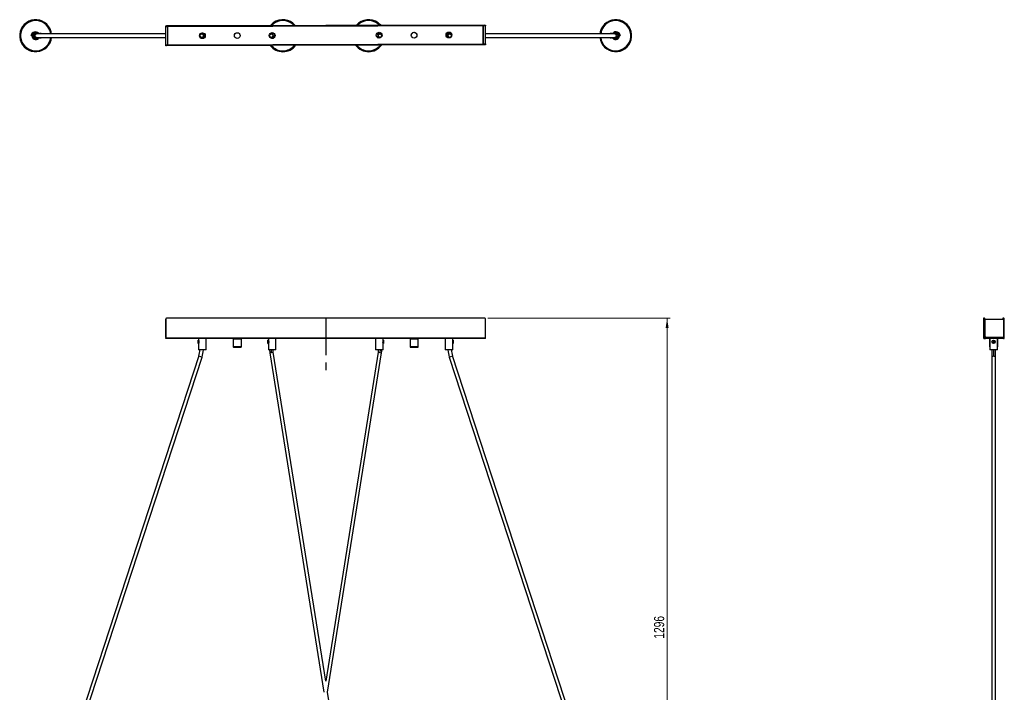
# Model space of a CAD drawing. Header units: millimetres. Extents: x 648 to 989, y 252 to 625.
# Tile 2 of 2: x 648 to 987, y 394 to 625. Entities that reach past the tile are written whole.
import ezdxf

# ---------------------------------------------------------------- set-up
doc = ezdxf.new("R2010")
doc.units = ezdxf.units.MM
doc.linetypes.add('CENTERX2', pattern=[20.32, 12.7, -2.54, 2.54, -2.54])
doc.styles.add('SLDTEXTSTYLE0', font='TXT', dxfattribs={"width": 0.75})
doc.dimstyles.new('SLDDIMSTYLE0', dxfattribs={"dimtxt": 3.5, "dimasz": 3.302, "dimexe": 0, "dimexo": 0.0625, "dimgap": 0.875, "dimtad": 1, "dimdec": 0, "dimlfac": 5, "dimrnd": 1e-09, "dimzin": 12, "dimdsep": 46, "dimtxsty": 'SLDTEXTSTYLE0', "dimsah": 1, "dimcen": 0.09, "dimadec": 0, "dimazin": 3, "dimtfac": 1, "dimtdec": 0, "dimtofl": 0, "dimtmove": 0, "dimatfit": 3, "dimfxl": 0, "dimfrac": 2, "dimtolj": 1, "dimtzin": 12, "dimarcsym": 0})

# ---------------------------------------------------------------- blocks, each defined once
blk = doc.blocks.new('_D')
at = {"color": 7, "linetype": 'Continuous', "lineweight": 0}
for p, q in [((809.2, 522.58), (871.9, 522.58)), ((870.9, 522.58), (870.9, 263.45)), ((859.72, 263.45), (871.9, 263.45))]:
    blk.add_line(p, q, dxfattribs=at)
at = {"color": 7, "linetype": 'Continuous', "lineweight": 18}
for points in [[(870.9, 522.58), (870.39, 519.28), (871.41, 519.28)], [(870.9, 263.45), (871.41, 266.76), (870.39, 266.76)]]:
    blk.add_solid(points, dxfattribs=at)
at = {"color": 7, "linetype": 'Continuous', "lineweight": 18, "insert": (866.39, 412.43), "char_height": 3.5, "attachment_point": 1, "rotation": 90, "style": 'SLDTEXTSTYLE0'}
blk.add_mtext('1296', dxfattribs=at)

msp = doc.modelspace()

# ---------------------------------------------------------------- linework, layer by layer
at = {"color": 7, "linetype": 'Continuous', "lineweight": 25}
for p, q in [((698.48, 622.95), (698.48, 623.11)), ((698.48, 623.11), (698.78, 623.11)), ((698.78, 622.95), (698.48, 622.95)), ((698.48, 622.8), (698.48, 622.95)), ((808.18, 623.41), (698.78, 623.11)), ((808.18, 623.25), (698.78, 622.95)), ((698.78, 623.11), (698.78, 622.95)), ((699.08, 622.95), (699.08, 616.47)), ((699.24, 616.47), (699.24, 622.95)), ((807.57, 623.25), (807.57, 616.77)), ((807.73, 616.77), (807.73, 623.25)), ((808.18, 623.25), (808.18, 623.41)), ((808.18, 623.41), (808.48, 623.41)), ((808.48, 623.25), (808.18, 623.25)), ((808.48, 623.41), (808.48, 623.25)), ((808.48, 623.25), (808.48, 623.11)), ((808.5, 616.92), (808.48, 623.11)), ((652.21, 619.81), (652.68, 620.86)), ((652.21, 619.81), (652.48, 619.69)), ((652.95, 620.74), (652.68, 620.86)), ((652.69, 619.78), (652.69, 619.73)), ((653.09, 619.47), (653.19, 619.68)), ((653.54, 619.74), (653.18, 619.74)), ((653.43, 620.22), (653.46, 620.31)), ((653.6, 620.74), (653.56, 620.74)), ((653.73, 620.75), (653.6, 620.74)), ((653.73, 620.75), (653.7, 620.75)), ((653.73, 620.75), (653.83, 620.75)), ((653.83, 620.75), (654.24, 620.74)), ((654.11, 620.34), (653.88, 620.34)), ((698.49, 620.34), (654.11, 620.34)), ((656.1, 620.34), (655.98, 620.37)), ((656.13, 620.34), (655.99, 620.38)), ((698.5, 616.61), (698.48, 622.8)), ((710.57, 620.25), (710.57, 620.48)), ((711.4, 620.24), (711.23, 620.24)), ((711.84, 620.24), (711.4, 620.24)), ((711.53, 619.62), (711.54, 619.62)), ((734.57, 620.29), (734.57, 620.48)), ((734.81, 620.34), (734.8, 620.34)), ((734.88, 620.34), (734.9, 620.34)), ((735.76, 620.34), (734.9, 620.34)), ((772.1, 620.34), (771.24, 620.34)), ((772.1, 620.34), (772.13, 620.34)), ((772.2, 620.34), (772.2, 620.34)), ((772.43, 620.48), (772.43, 620.29)), ((795.77, 620.24), (795.16, 620.24)), ((796.43, 620.48), (796.43, 620.25)), ((852.89, 620.34), (808.49, 620.34)), ((851.02, 620.37), (850.9, 620.34)), ((852.76, 620.74), (853.17, 620.75)), ((853.12, 620.34), (852.89, 620.34)), ((853.27, 620.75), (853.17, 620.75)), ((853.31, 620.75), (853.27, 620.75)), ((853.4, 620.74), (853.27, 620.75)), ((853.45, 620.74), (853.4, 620.74)), ((853.46, 619.74), (853.82, 619.74)), ((853.54, 620.31), (853.58, 620.22)), ((853.82, 619.68), (853.91, 619.47)), ((854.33, 620.86), (854.06, 620.74)), ((854.31, 619.73), (854.31, 619.78)), ((854.33, 620.86), (854.79, 619.81)), ((854.52, 619.69), (854.79, 619.81)), ((653.72, 619.15), (653.65, 619.16)), ((653.88, 619.14), (654.11, 619.14)), ((654.11, 619.14), (698.49, 619.14)), ((655.98, 619.09), (656.17, 619.14)), ((698.5, 616.47), (698.5, 616.61)), ((698.5, 616.31), (698.5, 616.47)), ((698.5, 616.47), (698.8, 616.47)), ((698.8, 616.31), (698.5, 616.31)), ((698.8, 616.47), (808.2, 616.77)), ((808.2, 616.61), (698.8, 616.31)), ((698.8, 616.47), (698.8, 616.31)), ((710.57, 619.01), (710.57, 619.24)), ((710.57, 619.23), (710.58, 619.23)), ((711.2, 619.23), (711.4, 619.23)), ((711.4, 619.23), (711.83, 619.23)), ((734.57, 619.01), (734.57, 619.19)), ((734.8, 619.14), (734.81, 619.14)), ((734.9, 619.14), (734.88, 619.14)), ((734.9, 619.14), (735.76, 619.14)), ((771.25, 619.14), (772.1, 619.14)), ((772.13, 619.14), (772.1, 619.14)), ((772.2, 619.14), (772.2, 619.14)), ((772.43, 619.19), (772.43, 619.07)), ((795.23, 619.23), (795.61, 619.23)), ((795.61, 619.23), (795.8, 619.23)), ((796.42, 619.23), (796.43, 619.23)), ((796.43, 619.24), (796.43, 619.14)), ((808.2, 616.61), (808.2, 616.77)), ((808.2, 616.77), (808.5, 616.77)), ((808.5, 616.61), (808.2, 616.61)), ((808.49, 619.14), (852.89, 619.14)), ((808.5, 616.92), (808.5, 616.77)), ((808.5, 616.77), (808.5, 616.61)), ((850.81, 619.14), (851.02, 619.09)), ((850.86, 619.14), (851.03, 619.09)), ((852.89, 619.14), (853.12, 619.14)), ((698.48, 522.28), (698.48, 522.28)), ((698.48, 516.28), (698.48, 522.28)), ((698.48, 522.28), (698.48, 515.88)), ((698.5, 522.28), (698.5, 515.88)), ((698.5, 522.28), (698.5, 522.28)), ((698.5, 516.28), (698.5, 522.28)), ((808.2, 522.58), (698.8, 522.58)), ((698.8, 522.58), (698.8, 522.58)), ((808.5, 515.88), (808.5, 522.28)), ((980.04, 522.58), (979.73, 522.58)), ((979.73, 522.28), (979.73, 515.88)), ((980.04, 522.58), (980.2, 522.58)), ((980.04, 515.88), (980.04, 522.28)), ((980.2, 522.28), (980.04, 522.28)), ((980.2, 522.32), (986.68, 522.32)), ((980.2, 522.28), (980.2, 516.28)), ((986.68, 522.58), (986.37, 522.58)), ((986.68, 522.58), (986.84, 522.58)), ((986.68, 516.28), (986.68, 522.28)), ((986.84, 522.28), (986.68, 522.28)), ((986.84, 515.88), (986.84, 522.28)), ((698.5, 516.13), (698.48, 516.13)), ((698.48, 515.58), (698.5, 515.58)), ((698.5, 515.88), (808.5, 515.88)), ((808.5, 515.58), (698.5, 515.58)), ((709.79, 515.07), (709.63, 515.07)), ((709.63, 513.92), (709.63, 515.07)), ((709.79, 515.58), (709.79, 515.07)), ((712.39, 511.7), (712.39, 515.58)), ((721.67, 515.5), (721.67, 512.8)), ((721.67, 515.5), (724.51, 515.5)), ((724.51, 512.8), (724.51, 515.5)), ((733.79, 515.07), (733.63, 515.07)), ((733.63, 513.92), (733.63, 515.07)), ((733.79, 515.58), (733.79, 515.07)), ((736.39, 511.7), (736.39, 515.58)), ((770.61, 515.58), (770.61, 511.7)), ((773.21, 515.07), (773.21, 515.58)), ((773.37, 515.07), (773.21, 515.07)), ((773.37, 515.07), (773.37, 513.92)), ((782.49, 515.5), (782.49, 512.8)), ((782.49, 515.5), (785.33, 515.5)), ((785.33, 512.8), (785.33, 515.5)), ((794.61, 515.58), (794.61, 511.7)), ((797.21, 515.07), (797.21, 515.58)), ((797.37, 515.07), (797.21, 515.07)), ((797.37, 515.07), (797.37, 513.92)), ((979.73, 515.88), (980.04, 515.88)), ((980.34, 515.58), (980.03, 515.58)), ((986.54, 515.58), (980.34, 515.58)), ((980.35, 516.13), (986.53, 516.13)), ((981.75, 515.5), (981.75, 512.8)), ((981.75, 515.5), (981.87, 515.5)), ((981.87, 515.58), (981.87, 511.7)), ((983.07, 514.91), (983.26, 514.91)), ((983.07, 514.08), (983.07, 514.91)), ((983.26, 514.91), (983.26, 514.08)), ((984.47, 511.7), (984.47, 515.58)), ((984.48, 515.5), (984.59, 515.5)), ((984.59, 512.8), (984.59, 515.5)), ((709.63, 513.92), (709.79, 513.92)), ((709.79, 513.92), (709.79, 511.7)), ((712.39, 511.7), (709.79, 511.7)), ((724.51, 512.8), (721.67, 512.8)), ((733.63, 513.92), (733.79, 513.92)), ((733.79, 513.92), (733.79, 511.7)), ((736.39, 511.7), (733.79, 511.7)), ((734.21, 511.7), (734.31, 510.76)), ((773.21, 511.7), (770.61, 511.7)), ((773.21, 511.7), (773.21, 513.92)), ((773.21, 513.92), (773.37, 513.92)), ((785.33, 512.8), (782.49, 512.8)), ((797.21, 511.7), (794.61, 511.7)), ((797.21, 511.7), (797.21, 513.92)), ((797.21, 513.92), (797.37, 513.92)), ((981.86, 512.8), (981.75, 512.8)), ((984.47, 511.7), (981.87, 511.7)), ((983.26, 514.08), (983.07, 514.08)), ((984.59, 512.8), (984.47, 512.8)), ((709.86, 509.62), (653.54, 337.4)), ((654.68, 337.03), (711, 509.25)), ((709.86, 509.62), (711, 509.25)), ((734.31, 510.76), (752.89, 393.99)), ((753.5, 397.81), (735.49, 510.95)), ((771.51, 510.95), (753.5, 397.81)), ((754.11, 393.99), (772.69, 510.76)), ((796.01, 509.25), (797.15, 509.62)), ((796.01, 509.25), (852.32, 337.03)), ((853.46, 337.4), (797.15, 509.62)), ((982.57, 509.44), (982.57, 337.22)), ((983.77, 337.22), (983.77, 509.44)), ((767.27, 311.28), (754.11, 393.99))]:
    msp.add_line(p, q, dxfattribs=at)
at = {"color": 8, "linetype": 'Continuous', "lineweight": 25}
for p, q in [((807.57, 623.1), (699.24, 622.8)), ((808.48, 623.11), (807.73, 623.1)), ((653.16, 620.6), (654.13, 620.34)), ((699.08, 622.8), (698.48, 622.8)), ((852.93, 620.36), (853.85, 620.6)), ((654.05, 619.12), (653.15, 618.9)), ((698.5, 616.61), (699.08, 616.62)), ((699.24, 616.62), (807.57, 616.92)), ((807.73, 616.92), (808.5, 616.92)), ((853.86, 618.9), (852.87, 619.14)), ((698.48, 516.28), (698.5, 516.28)), ((984.47, 515.5), (984.48, 515.5)), ((986.68, 516.28), (986.68, 516.28)), ((734.9, 510.85), (734.81, 511.7)), ((772.19, 511.7), (772.1, 510.85)), ((981.87, 512.8), (981.86, 512.8)), ((983.17, 511.7), (983.17, 509.62)), ((734.31, 510.76), (734.9, 510.85)), ((734.9, 510.85), (735.49, 510.95)), ((771.51, 510.95), (772.1, 510.85)), ((772.1, 510.85), (772.69, 510.76))]:
    msp.add_line(p, q, dxfattribs=at)
at = {"color": 7, "linetype": 'CENTERX2'}
msp.add_line((753.5, 522.58), (753.5, 503.13), dxfattribs=at)
at = {"color": 7, "linetype": 'Continuous', "lineweight": 25, "flags": 128}
for points in [[(735.65, 623.9), (735.18, 623.51), (734.89, 623.21)], [(772.01, 623.31), (771.82, 623.51), (771.36, 623.9)], [(772.41, 623.31), (772.02, 623.73), (771.54, 624.14)], [(711.4, 620.24), (711.4, 620.24), (711.45, 620.2), (711.49, 620.12), (711.52, 619.98), (711.54, 619.82)], [(711.54, 619.82), (711.52, 619.98), (711.49, 620.12), (711.45, 620.2), (711.4, 620.24), (711.4, 620.24)], [(711.54, 619.62), (711.52, 619.46), (711.49, 619.33), (711.44, 619.25), (711.4, 619.23)], [(711.4, 619.23), (711.44, 619.25), (711.49, 619.33), (711.52, 619.46), (711.54, 619.62)], [(795.61, 620.24), (795.6, 620.24), (795.55, 620.2), (795.51, 620.12), (795.48, 619.98), (795.46, 619.82)], [(795.46, 619.82), (795.48, 619.98), (795.51, 620.12), (795.55, 620.2), (795.6, 620.24), (795.61, 620.24)], [(795.46, 619.62), (795.48, 619.46), (795.52, 619.33), (795.56, 619.25), (795.61, 619.23)], [(795.61, 619.23), (795.56, 619.25), (795.52, 619.33), (795.48, 619.46), (795.46, 619.62)], [(653.12, 619.52), (653.18, 619.38), (653.24, 619.3)], [(853.36, 619.16), (853.26, 619.15), (853.22, 619.15)], [(853.76, 619.3), (853.87, 619.48), (853.89, 619.52)], [(709.79, 515.07), (709.8, 515.04), (709.84, 514.96), (709.88, 514.82), (709.92, 514.64), (709.92, 514.45), (709.91, 514.28), (709.87, 514.13), (709.83, 514), (709.8, 513.93), (709.79, 513.92), (709.79, 513.92)], [(733.79, 515.07), (733.8, 515.04), (733.84, 514.96), (733.88, 514.82), (733.92, 514.64), (733.92, 514.45), (733.91, 514.28), (733.87, 514.13), (733.83, 514), (733.8, 513.93), (733.79, 513.92), (733.79, 513.92)]]:
    msp.add_lwpolyline(points, dxfattribs=at)
at = {"color": 8, "linetype": 'Continuous', "lineweight": 25, "flags": 128}
for points in [[(655.99, 620.38), (655.98, 620.37), (655.96, 620.34)], [(851.04, 620.34), (851.03, 620.37), (851.01, 620.38)], [(982.57, 509.44), (982.58, 509.47), (982.65, 509.53), (982.78, 509.58), (982.96, 509.61), (983.17, 509.62)], [(983.17, 509.62), (983.37, 509.61), (983.55, 509.58), (983.69, 509.53), (983.76, 509.47), (983.77, 509.44)]]:
    msp.add_lwpolyline(points, dxfattribs=at)
at = {"color": 7, "linetype": 'Continuous', "lineweight": 25}
for centre, radius in [((711.09, 619.74), 1), ((710.89, 619.74), 0.6), ((723.09, 619.78), 1), ((735.09, 619.81), 1), ((734.81, 619.74), 0.6), ((771.89, 619.91), 1), ((772.2, 619.74), 0.6), ((783.89, 619.94), 1), ((795.89, 619.98), 1), ((796.11, 619.74), 0.6), ((983.17, 514.49), 0.575)]:
    msp.add_circle(centre, radius, dxfattribs=at)
for centre, radius, start, end in [((653.78, 619.74), 5.5, 35.7921, 353.7371), ((653.78, 619.74), 5.2, 35.7921, 353.3742), ((653.78, 619.74), 5.5, 6.2629, 35.7921), ((738.77, 619.74), 5.5, 126.9394, 140.9495), ((738.77, 619.74), 5.5, 39.3687, 126.9394), ((738.77, 619.74), 5.2, 42.1205, 126.9394), ((768.23, 619.74), 5.5, 53.0606, 139.8406), ((768.23, 619.74), 5.2, 53.0606, 136.9734), ((853.22, 619.74), 5.5, 186.2629, 144.2079), ((853.22, 619.74), 5.5, 144.2079, 173.7371), ((853.22, 619.74), 5.2, 186.6258, 144.2079), ((653.78, 619.74), 1.3, 43.2861, 315.3835), ((653.69, 619.75), 0.999, 122.0824, 178.2821), ((653.69, 619.75), 1.01, 181.0866, 237.0341), ((653.78, 619.74), 0.6, 93.1649, 180), ((653.78, 619.74), 0.6, 180, 257.748), ((653.78, 619.74), 5.2, 6.6258, 35.7921), ((711.09, 619.74), 0.9, 234.6269, 125.3731), ((711.42, 619.73), 0.102, 311.1546, 46.278), ((735.09, 619.74), 0.9, 234.6269, 125.3731), ((734.89, 619.74), 0.6, 270.5425, 89.4575), ((771.91, 619.74), 0.9, 54.6269, 218.1441), ((772.11, 619.74), 0.6, 90.5425, 269.4575), ((783.91, 619.74), 1.05, 25.0211, 165.6255), ((795.91, 619.74), 0.9, 54.6269, 202.9743), ((795.58, 619.73), 0.102, 133.645, 228.8463), ((853.22, 619.74), 5.2, 144.2079, 173.3742), ((853.22, 619.74), 1.3, 223.7522, 135.2556), ((853.22, 619.74), 0.6, 0, 86.1798), ((853.22, 619.74), 0.6, 282.2546, 0), ((853.32, 619.75), 0.999, 1.7179, 57.9176), ((853.31, 619.75), 1.01, 302.9659, 358.9134), ((738.77, 619.74), 5.5, 217.3307, 322.9875), ((738.77, 619.74), 5.2, 219.8811, 320.4372), ((768.23, 619.74), 5.5, 216.2684, 324.0498), ((768.23, 619.74), 5.2, 218.7187, 321.5996), ((698.78, 522.28), 0.3, 90.0001, 180.0001), ((698.78, 522.28), 0.3, 90.0001, 180.0001), ((698.8, 522.28), 0.3, 90.0001, 180.0001), ((698.8, 522.28), 0.3, 90.0001, 180.0001), ((808.2, 522.28), 0.3, 359.9999, 89.9999), ((1006.74, 522.36), 27, 179.5226, 180.1591), ((953.04, 522.36), 27, 359.8409, 0.4774), ((953.2, 522.36), 27, 359.8409, 0.4774), ((1011.32, 522.37), 24.94, 179.5157, 180.1285), ((959.68, 522.36), 27, 359.8409, 0.4774), ((959.84, 522.36), 27, 359.8409, 0.4774), ((711.74, 516.24), 13.26, 179.8409, 180.4774), ((725.49, 515.81), 27, 179.8409, 180.4774), ((685.24, 516.24), 13.26, 359.5226, 0.1591), ((671.5, 515.81), 27, 359.5226, 0.1591), ((774.44, 514.49), 1.36, 154.9547, 205.0453), ((798.44, 514.49), 1.36, 154.9547, 205.0453), ((781.5, 515.81), 27, 359.5226, 0.1591), ((980.03, 515.88), 0.3, 179.9999, 269.9999), ((980.34, 515.88), 0.3, 179.9999, 269.9999), ((980.35, 516.28), 0.147, 179.9999, 269.9999), ((986.53, 516.28), 0.147, 270.0001, 0.0001), ((986.54, 515.88), 0.3, 270.0001, 0.0001), ((701.49, 512.36), 8.8, 341.8916, 355.737), ((701.49, 512.36), 10, 341.8916, 356.2494), ((805.51, 512.36), 10, 183.7506, 198.1084), ((805.51, 512.36), 8.8, 184.263, 198.1084)]:
    msp.add_arc(centre, radius, start, end, dxfattribs=at)
at = {"color": 8, "linetype": 'Continuous', "lineweight": 25}
for centre, radius, start, end in [((654.12, 619.76), 0.583, 91.2093, 181.6999), ((654.12, 619.73), 0.585, 178.5385, 268.5522), ((852.88, 619.76), 0.585, 358.5385, 88.5522), ((852.88, 619.72), 0.583, 271.2093, 1.6999), ((656.03, 619.17), 0.0922, 198.6492, 243.6274), ((850.98, 619.17), 0.0922, 296.3726, 341.3508)]:
    msp.add_arc(centre, radius, start, end, dxfattribs=at)
at = {"color": 7, "linetype": 'Continuous', "lineweight": 25}
for centre, major_axis, ratio, start_param, end_param in [((653.68, 619.74), (0.655, -0.015), 0.915256, 1.586524, 4.728117), ((653.68, 619.74), (0.655, -0.015), 0.915256, 1.427855, 1.586524), ((652.62, 620.76), (1.97, -0.02), 0.004817, 5.294094, 5.684265), ((653.68, 619.74), (0.613, 0.018), 0.978922, 1.317393, 1.46833), ((656.11, 619.85), (2.2, -0.6), 0.209993, 1.683619, 1.986717), ((850.89, 619.85), (2.2, 0.6), 0.209993, 1.154876, 1.457974), ((854.39, 620.76), (1.97, 0.02), 0.004817, 3.740513, 4.130684), ((853.32, 619.74), (0.655, 0.015), 0.915256, 1.555068, 1.713749), ((853.32, 619.74), (0.613, -0.018), 0.978922, 1.673263, 1.769581), ((853.32, 619.74), (0.655, 0.015), 0.915256, 4.696661, 7.838254), ((653.56, 619.75), (0.655, -0.015), 0.915256, 4.749203, 4.861529), ((653.68, 619.74), (-0.018, 0.602), 0.350061, 2.905714, 3.039126), ((653.68, 619.74), (0.655, -0.015), 0.915256, 4.728117, 4.87809), ((653.68, 619.74), (0.613, 0.018), 0.978922, 4.677167, 4.814855), ((652.6, 618.76), (1.97, -0.02), 0.004817, 5.294094, 5.684265), ((656.11, 619.61), (2.21, 0.58), 0.209222, 4.296034, 4.599132), ((850.89, 619.61), (2.21, -0.58), 0.209222, 4.825646, 5.128744), ((854.4, 618.76), (1.97, 0.02), 0.004817, 3.740513, 4.130684), ((853.32, 619.74), (0.655, 0.015), 0.915256, 4.5467, 4.696661), ((853.32, 619.74), (0.613, -0.018), 0.978922, 4.609923, 4.747611), ((853.32, 619.74), (0.018, 0.602), 0.350061, 3.244059, 3.377471), ((853.44, 619.75), (0.655, 0.015), 0.915256, 4.563249, 4.675575)]:
    msp.add_ellipse(centre, major_axis=major_axis, ratio=ratio, start_param=start_param, end_param=end_param, dxfattribs=at)
for points, knots in [([(653.16, 620.6), (653.23, 620.63), (653.4, 620.72), (653.59, 620.74), (653.7, 620.75)], [0, 0, 0, 0, 0.428917, 1, 1, 1, 1]), ([(654.24, 620.74), (654.39, 620.7), (654.76, 620.61), (655.13, 620.55), (655.34, 620.52)], [0, 0, 0, 0, 0.42697, 1, 1, 1, 1]), ([(710.89, 620.34), (710.88, 620.34), (710.85, 620.34), (710.65, 620.34), (710.57, 620.34)], [0, 0, 0, 0, 0.630871, 1, 1, 1, 1]), ([(711.54, 619.82), (711.53, 619.82), (711.51, 619.82), (711.49, 619.81), (711.48, 619.8)], [0, 0, 0, 0, 0.507945, 1, 1, 1, 1]), ([(711.48, 619.65), (711.48, 619.64), (711.5, 619.63), (711.52, 619.62), (711.53, 619.62), (711.54, 619.62)], [0, 0, 0, 0, 0.371008, 0.831091, 1, 1, 1, 1]), ([(711.54, 619.62), (711.55, 619.62), (711.57, 619.62), (711.6, 619.64), (711.62, 619.67), (711.64, 619.7), (711.64, 619.73), (711.63, 619.76), (711.61, 619.79), (711.58, 619.81), (711.56, 619.82), (711.54, 619.82), (711.54, 619.82)], [0, 0, 0, 0, 0.105927, 0.211803, 0.318995, 0.427084, 0.533765, 0.638967, 0.744838, 0.852515, 0.960395, 1, 1, 1, 1]), ([(772.43, 620.3), (772.4, 620.31), (772.33, 620.34), (772.26, 620.34), (772.22, 620.34)], [0, 0, 0, 0, 0.4217139, 1, 1, 1, 1]), ([(795.46, 619.82), (795.45, 619.82), (795.43, 619.82), (795.4, 619.8), (795.38, 619.78), (795.37, 619.74), (795.36, 619.71), (795.37, 619.68), (795.39, 619.65), (795.42, 619.63), (795.45, 619.62), (795.47, 619.62), (795.5, 619.63), (795.52, 619.64), (795.52, 619.65), (795.53, 619.65)], [0, 0, 0, 0, 0.0857657, 0.1714902, 0.2582799, 0.3457964, 0.432172, 0.5173508, 0.603071, 0.690254, 0.7776002, 0.8096675, 0.8954332, 0.9811577, 1, 1, 1, 1]), ([(795.52, 619.8), (795.52, 619.8), (795.5, 619.81), (795.48, 619.82), (795.47, 619.82), (795.46, 619.82)], [0, 0, 0, 0, 0.345762, 0.824311, 1, 1, 1, 1]), ([(796.43, 620.34), (796.35, 620.34), (796.15, 620.34), (796.12, 620.34), (796.11, 620.34)], [0, 0, 0, 0, 0.369129, 1, 1, 1, 1]), ([(851.66, 620.52), (851.82, 620.54), (852.19, 620.6), (852.55, 620.69), (852.76, 620.74)], [0, 0, 0, 0, 0.426585, 1, 1, 1, 1]), ([(853.85, 620.6), (853.77, 620.63), (853.61, 620.72), (853.41, 620.74), (853.31, 620.75)], [0, 0, 0, 0, 0.428917, 1, 1, 1, 1]), ([(653.15, 618.9), (653.22, 618.86), (653.39, 618.77), (653.58, 618.75), (653.68, 618.75)], [0, 0, 0, 0, 0.428917, 1, 1, 1, 1]), ([(655.33, 618.96), (655.17, 618.93), (654.8, 618.87), (654.44, 618.79), (654.23, 618.74)], [0, 0, 0, 0, 0.4265853, 1, 1, 1, 1]), ([(710.57, 619.14), (710.65, 619.14), (710.85, 619.14), (710.88, 619.14), (710.89, 619.14)], [0, 0, 0, 0, 0.3691293, 1, 1, 1, 1]), ([(734.57, 619.18), (734.6, 619.17), (734.67, 619.15), (734.74, 619.14), (734.78, 619.14)], [0, 0, 0, 0, 0.421714, 1, 1, 1, 1]), ([(796.11, 619.14), (796.12, 619.14), (796.15, 619.14), (796.35, 619.14), (796.43, 619.14)], [0, 0, 0, 0, 0.630871, 1, 1, 1, 1]), ([(852.77, 618.74), (852.62, 618.78), (852.26, 618.86), (851.88, 618.92), (851.67, 618.96)], [0, 0, 0, 0, 0.42697, 1, 1, 1, 1]), ([(853.86, 618.9), (853.78, 618.86), (853.62, 618.77), (853.43, 618.75), (853.32, 618.75)], [0, 0, 0, 0, 0.4289173, 1, 1, 1, 1]), ([(721.67, 515.5), (721.67, 515.52), (721.68, 515.55), (721.7, 515.57), (721.71, 515.58), (721.71, 515.58)], [0, 0, 0, 0, 0.460976, 0.959318, 1, 1, 1, 1]), ([(724.47, 515.58), (724.48, 515.58), (724.49, 515.57), (724.51, 515.54), (724.51, 515.51), (724.51, 515.5)], [0, 0, 0, 0, 0.275804, 0.652006, 1, 1, 1, 1]), ([(782.53, 515.58), (782.53, 515.58), (782.51, 515.57), (782.49, 515.54), (782.49, 515.51), (782.49, 515.5)], [0, 0, 0, 0, 0.275804, 0.652006, 1, 1, 1, 1]), ([(785.33, 515.5), (785.33, 515.52), (785.33, 515.55), (785.31, 515.57), (785.29, 515.58), (785.29, 515.58)], [0, 0, 0, 0, 0.460976, 0.959318, 1, 1, 1, 1]), ([(981.9, 515.54), (981.86, 515.53), (981.77, 515.52), (981.76, 515.51), (981.75, 515.5)], [0, 0, 0, 0, 0.444703, 1, 1, 1, 1]), ([(984.59, 515.5), (984.58, 515.51), (984.57, 515.52), (984.5, 515.53), (984.47, 515.53)], [0, 0, 0, 0, 0.63683, 1, 1, 1, 1]), ([(721.77, 512.7), (721.76, 512.7), (721.73, 512.71), (721.69, 512.74), (721.67, 512.77), (721.67, 512.79), (721.67, 512.8)], [0, 0, 0, 0, 0.2702613, 0.5624294, 0.7897364, 1, 1, 1, 1]), ([(721.77, 512.7), (721.78, 512.7), (721.8, 512.7), (721.98, 512.7), (722.22, 512.7), (722.47, 512.7), (722.77, 512.7), (723.09, 512.7), (723.42, 512.7), (723.71, 512.7), (723.96, 512.7), (724.2, 512.7), (724.38, 512.7), (724.4, 512.7), (724.41, 512.7)], [0, 0, 0, 0, 0.090318, 0.204563, 0.27142, 0.343936, 0.420786, 0.5, 0.579214, 0.656064, 0.72858, 0.795437, 0.909682, 1, 1, 1, 1]), ([(724.51, 512.8), (724.51, 512.79), (724.51, 512.76), (724.48, 512.73), (724.45, 512.71), (724.42, 512.7), (724.41, 512.7)], [0, 0, 0, 0, 0.270261, 0.562429, 0.789736, 1, 1, 1, 1]), ([(735.49, 510.95), (735.46, 511.17), (735.42, 511.42), (735.41, 511.68), (735.41, 511.7)], [0, 0, 0, 0, 0.889963, 1, 1, 1, 1]), ([(771.59, 511.7), (771.59, 511.68), (771.58, 511.42), (771.54, 511.17), (771.51, 510.95)], [0, 0, 0, 0, 0.110037, 1, 1, 1, 1]), ([(772.69, 510.76), (772.73, 511.01), (772.78, 511.32), (772.79, 511.64), (772.79, 511.7)], [0, 0, 0, 0, 0.802162, 1, 1, 1, 1]), ([(782.49, 512.8), (782.49, 512.79), (782.49, 512.76), (782.52, 512.73), (782.56, 512.71), (782.58, 512.7), (782.59, 512.7)], [0, 0, 0, 0, 0.2702613, 0.5624294, 0.7897364, 1, 1, 1, 1]), ([(782.59, 512.7), (782.6, 512.7), (782.62, 512.7), (782.8, 512.7), (783.04, 512.7), (783.29, 512.7), (783.58, 512.7), (783.91, 512.7), (784.24, 512.7), (784.53, 512.7), (784.78, 512.7), (785.02, 512.7), (785.2, 512.7), (785.22, 512.7), (785.23, 512.7)], [0, 0, 0, 0, 0.090318, 0.204563, 0.27142, 0.343936, 0.420786, 0.5, 0.579214, 0.656064, 0.72858, 0.795437, 0.909682, 1, 1, 1, 1]), ([(785.23, 512.7), (785.25, 512.7), (785.27, 512.71), (785.31, 512.74), (785.33, 512.77), (785.33, 512.79), (785.33, 512.8)], [0, 0, 0, 0, 0.270261, 0.562429, 0.789736, 1, 1, 1, 1]), ([(981.75, 512.8), (981.75, 512.8), (981.76, 512.79), (981.84, 512.78), (981.87, 512.77)], [0, 0, 0, 0, 0.63683, 1, 1, 1, 1]), ([(982.57, 511.7), (982.57, 511.43), (982.57, 510.66), (982.57, 509.91), (982.57, 509.44)], [0, 0, 0, 0, 0.358065, 1, 1, 1, 1]), ([(983.77, 509.44), (983.77, 509.91), (983.77, 510.66), (983.77, 511.43), (983.77, 511.7)], [0, 0, 0, 0, 0.641935, 1, 1, 1, 1]), ([(984.44, 512.77), (984.48, 512.77), (984.57, 512.79), (984.58, 512.8), (984.59, 512.8)], [0, 0, 0, 0, 0.444703, 1, 1, 1, 1])]:
    msp.add_open_spline(points, degree=3, knots=knots, dxfattribs=at)

# ---------------------------------------------------------------- dimensions: what is measured, and where the dimension line sits
at = {"color": 7, "linetype": 'Continuous', "lineweight": 18}
dim = msp.add_linear_dim(base=(870.9, 263.45), p1=(808.2, 522.58), p2=(858.72, 263.45), angle=90, dimstyle='SLDDIMSTYLE0', dxfattribs=at)
dim.commit()
dim.dimension.update_dxf_attribs({"geometry": '_D', "text_midpoint": (870.9, 417.6), "dimtype": 160})

doc.saveas('drawing.dxf')
